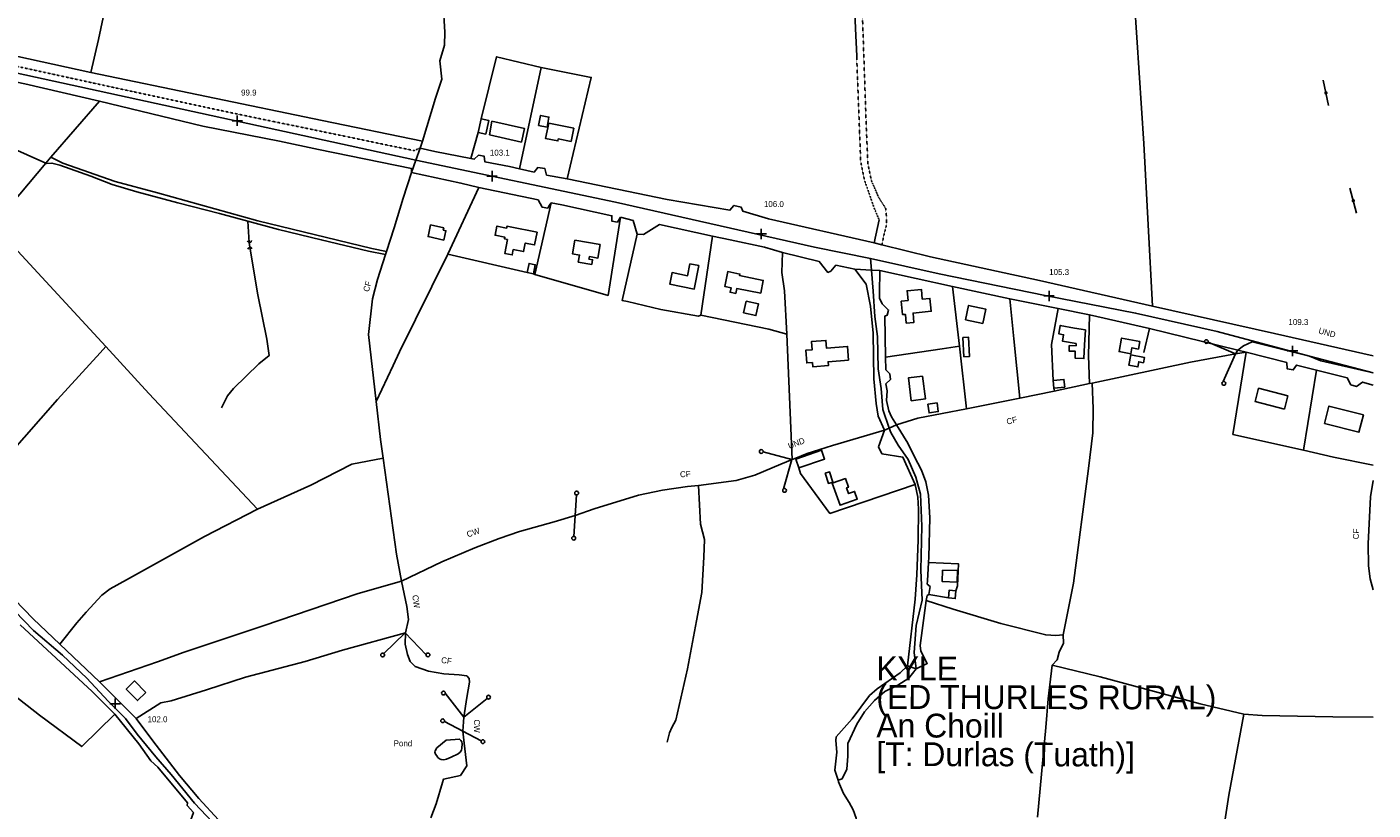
# Model space of a CAD drawing. Header units: metres. Extents: x 611948 to 1225781, y 656699 to 1316021.
# Tile 162 of 169: x 615100 to 615947, y 657856 to 658349. Entities that reach past the tile are written whole.
import ezdxf

# ---------------------------------------------------------------- set-up
doc = ezdxf.new("R2010")
doc.units = ezdxf.units.M
doc.linetypes.add('4696-D$0$PECK', pattern=[0.2, 0.1, -0.1])
for name, color, linetype in [('4696-D$0$BDY_SYM', 253, 'Continuous'), ('4696-D$0$BLD_OTL_S', 253, 'Continuous'), ('4696-D$0$GEN_LIN_D', 253, 'Continuous'), ('4696-D$0$GEN_PCK_D', 253, '4696-D$0$PECK'), ('4696-D$0$HT_CTRL', 253, 'Continuous'), ('4696-D$0$POLE_SYMB', 253, 'Continuous'), ('4696-D$0$ROADS', 253, 'Continuous'), ('4696-D$0$ROADS_CTR', 253, 'Continuous'), ('4696-D$0$TOWNLAND', 253, 'Continuous'), ('4696-D$0$WATER_FTR', 253, 'Continuous')]:
    doc.layers.add(name, color=color, linetype=linetype)
doc.styles.add('4696-D$0$STANDARD', font='txt')

# ---------------------------------------------------------------- blocks, each defined once
blk = doc.blocks.new('4696-D$0$36', base_point=(144.988486, 310.919762))
blk.add_line((140.875383, 310.92339), (149.050238, 310.92339))
at = {"const_width": 0.539928}
blk.add_lwpolyline([(144.673376, 310.923808, 1), (145.213304, 310.923808, 1)], format="xyb", close=True, dxfattribs=at)
blk = doc.blocks.new('4696-D$0$44', base_point=(141.365186, 309.573129))
for p, q in [((148.348947, 316.096464), (141.361145, 309.556587)), ((141.361145, 309.556587), (147.90133, 302.797619))]:
    blk.add_line(p, q)
for centre in [(148.337847, 316.685942), (148.36005, 302.427234)]:
    blk.add_circle(centre, 0.589583)
blk = doc.blocks.new('4696-D$0$43', base_point=(147.36021, 308.857352))
blk.add_line((153.849537, 308.848253), (140.769785, 308.848253))
for centre in [(140.180307, 308.837153), (154.439015, 308.859353)]:
    blk.add_circle(centre, 0.589583)
blk = doc.blocks.new('4696-D$0$6', base_point=(143.488213, 312.701118))
blk.add_arc((144.121077, 312.701118), 0.625858, 99.561762, 262.799946)
blk = doc.blocks.new('4696-D$0$35', base_point=(150.27109, 306.896499))
for p, q in [((151.914023, 306.896499), (148.62816, 306.896499)), ((150.27109, 308.539432), (150.27109, 305.253567))]:
    blk.add_line(p, q)
blk = doc.blocks.new('4696-D')
at = {"layer": '4696-D$0$BLD_OTL_S', "flags": 128}
for points in [[(615383.76, 658282.548), (615388.649, 658281.576), (615390.523, 658290.103), (615385.671, 658291.178)], [(615385.671, 658291.178), (615383.76, 658282.548)], [(615390.908, 658281.127), (615411.038, 658276.508), (615412.948, 658285.138), (615392.551, 658289.654), (615390.908, 658281.127)], [(615427.218, 658285.992), (615428.406, 658292.297), (615423.101, 658293.298), (615421.913, 658286.993), (615427.218, 658285.992)], [(615443.965, 658285.262), (615428.225, 658288.395), (615426.302, 658278.754), (615434.002, 658277.218), (615434.254, 658278.48), (615442.3, 658276.886), (615443.965, 658285.262)], [(615362.299, 658214.838), (615352.309, 658217.007), (615353.917, 658224.414), (615362.172, 658222.624), (615361.844, 658221.123), (615363.587, 658220.744), (615362.299, 658214.838)], [(615403.889, 658223.168), (615420.925, 658219.762), (615419.319, 658211.732), (615413.521, 658212.891), (615412.458, 658207.576), (615405.958, 658208.876), (615405.279, 658205.481), (615400.54, 658206.429), (615402.282, 658215.139), (615400.446, 658215.512), (615400.663, 658216.595), (615394.466, 658217.835), (615395.619, 658223.593), (615401.764, 658222.363), (615402.001, 658223.546), (615403.889, 658223.168)], [(615460.688, 658212.044), (615444.773, 658214.76), (615443.297, 658206.098), (615447.623, 658205.36), (615446.868, 658200.951), (615455.346, 658199.497), (615455.849, 658202.445), (615453.59, 658202.829), (615453.858, 658204.398), (615459.223, 658203.484), (615460.688, 658212.044)], [(615418.653, 658193.487), (615419.742, 658199.336), (615415.918, 658200.118), (615414.754, 658194.41)], [(615522.795, 658198.72), (615519.825, 658183.991), (615504.379, 658187.106), (615505.838, 658194.351), (615515.598, 658192.388), (615517.113, 658199.86), (615522.795, 658198.72)], [(615561.683, 658181.336), (615546.609, 658184.328), (615545.994, 658181.245), (615542.408, 658181.951), (615542.982, 658184.853), (615539.025, 658185.633), (615540.885, 658194.974), (615548.52, 658193.468), (615548.315, 658192.44), (615563.296, 658189.468), (615561.683, 658181.336)], [(615418.653, 658193.487), (615414.754, 658194.41)], [(615663.292, 658177.645), (615662.806, 658183.731), (615653.799, 658182.972), (615654.352, 658176.809), (615650.085, 658176.334), (615650.902, 658167.884), (615652.76, 658168.066), (615653.296, 658162.567), (615658.098, 658163.03), (615657.531, 658168.863), (615668.958, 658169.978), (615668.163, 658178.12), (615663.292, 658177.645)], [(615552.587, 658176.476), (615550.877, 658169.122), (615558.604, 658167.335), (615560.321, 658174.681), (615552.587, 658176.476)], [(615690.596, 658164.565), (615701.39, 658162.325), (615703.28, 658171.421), (615692.485, 658173.661), (615690.596, 658164.565)], [(615759.15, 658159.477), (615765.977, 658158.282), (615765.394, 658148.964), (615765.045, 658140.27), (615759.447, 658140.499), (615759.623, 658144.832), (615755.695, 658144.994), (615755.838, 658148.438), (615760.128, 658148.266), (615760.131, 658149.714), (615751.504, 658151.295), (615752.23, 658155.255), (615749.18, 658155.815), (615750.154, 658161.126), (615759.15, 658159.477)], [(615688.812, 658153.508), (615689.563, 658141.397), (615693.131, 658141.618), (615692.38, 658153.729), (615688.812, 658153.508)], [(615800.266, 658151.045), (615788.736, 658153.183), (615787.144, 658144.635), (615794.541, 658143.258), (615795.244, 658147.031), (615799.379, 658146.262), (615800.266, 658151.045)], [(615616.963, 658139.188), (615604.097, 658138.192), (615604.277, 658135.868), (615594.365, 658135.108), (615594.161, 658137.723), (615590.654, 658137.45), (615590.03, 658145.5), (615594.066, 658145.815), (615593.664, 658151.001), (615602.661, 658151.699), (615603.034, 658146.871), (615616.28, 658147.899), (615616.963, 658139.188)], [(615802.582, 658137.549), (615799.585, 658138.19), (615799.054, 658134.936), (615793.335, 658136.074), (615794.643, 658142.61), (615803.243, 658140.886), (615802.582, 658137.549)], [(615663.476, 658129.136), (615665.284, 658114.804), (615656.422, 658113.685), (615654.614, 658128.018), (615663.476, 658129.136)], [(615745.652, 658126.395), (615752.485, 658127.11), (615752.989, 658122.242), (615746.156, 658121.534)], [(615746.156, 658121.534), (615745.652, 658126.395)], [(615891.196, 658108.491), (615872.77, 658113.292), (615874.922, 658121.539), (615893.348, 658116.738), (615891.196, 658108.491)], [(615666.838, 658111.526), (615672.647, 658112.362), (615673.404, 658106.867), (615667.594, 658106.031), (615666.838, 658111.526)], [(615916.428, 658099.413), (615938.145, 658093.843), (615940.936, 658104.732), (615919.22, 658110.302), (615916.428, 658099.413)], [(615583.805, 658076.964), (615599.962, 658082.561), (615601.885, 658077.01), (615585.727, 658071.413)], [(615585.727, 658071.413), (615583.805, 658076.964)], [(615602.316, 658068.009), (615604.291, 658061.667), (615606.961, 658062.499), (615604.986, 658068.84), (615602.316, 658068.009)], [(615606.675, 658061.803), (615611.559, 658047.904), (615622.398, 658051.709), (615620.684, 658056.594), (615616.992, 658055.3), (615615.747, 658058.842), (615616.891, 658059.241), (615614.964, 658064.722), (615606.675, 658061.803)], [(615676.135, 658007.079), (615685.402, 658006.841), (615685.216, 657999.589), (615675.949, 657999.827), (615676.135, 658007.079)], [(615684.509, 657994.042), (615680.191, 657994.427), (615679.759, 657989.547)], [(615679.759, 657989.547), (615684.077, 657989.162), (615684.509, 657994.042)], [(615174.678, 657930.13), (615167.504, 657937.296), (615162.365, 657932.144), (615169.539, 657924.978), (615174.678, 657930.13)]]:
    blk.add_lwpolyline(points, dxfattribs=at)
at = {"layer": '4696-D$0$GEN_LIN_D', "flags": 128}
for points in [[(615614.083, 658478.982), (615615.796, 658473.105), (615617.895, 658434.374), (615619.543, 658400.742), (615620.056, 658379.09), (615621.225, 658348.01), (615622.043, 658330.685)], [(615161.462, 658419.322), (615144.928, 658341.15), (615140.195, 658320.396)], [(615358.899, 658378.272), (615361.724, 658363.246), (615362.794, 658345.662), (615362.7, 658337.515), (615359.785, 658327.617), (615360.925, 658316.145), (615356.967, 658304.222), (615348.772, 658277.17)], [(615808.215, 658173.202), (615802.779, 658275.634), (615796.934, 658364.574)], [(615140.195, 658320.396), (615046.058, 658340.827), (614998.8, 658350.175), (614987.248, 658353.324)], [(614996.522, 658334.435), (615098.534, 658313.113), (615145.539, 658302.296)], [(615423.468, 658323.423), (615395.463, 658330.271), (615385.671, 658291.178)], [(615423.468, 658323.423), (615409.837, 658259.725)], [(615439.816, 658253.434), (615454.973, 658317.174), (615423.468, 658323.423)], [(615140.195, 658320.396), (615285.782, 658290.086), (615348.772, 658277.17)], [(615114.874, 658266.945), (615145.539, 658302.296)], [(615341.91, 658257.346), (615341.862, 658259.899), (615283.43, 658271.78), (615258.848, 658277.051), (615210.653, 658286.634), (615145.539, 658302.296)], [(615383.76, 658282.548), (615379.151, 658266.177)], [(615088.295, 658273.797), (615100.035, 658268.449), (615111.74, 658263.332)], [(615348.772, 658277.17), (615347.435, 658272.756)], [(615347.435, 658272.756), (615356.513, 658270.606), (615379.151, 658266.177)], [(615111.74, 658263.332), (615078.892, 658224.188)], [(615114.874, 658266.945), (615111.74, 658263.332)], [(615111.74, 658263.332), (615112.29, 658263.091), (615115.637, 658263.29), (615120.501, 658261.919), (615140.191, 658255.147), (615153.475, 658249.771), (615169.085, 658245.127), (615194.948, 658238.247), (615221.071, 658231.62), (615238.818, 658226.762)], [(615326.184, 658207.571), (615316.969, 658209.577), (615245.105, 658226.962), (615182.128, 658244.519), (615155.499, 658251.67), (615122.517, 658263.303), (615114.874, 658266.945)], [(615379.151, 658266.177), (615381.413, 658265.734), (615383.988, 658268.25), (615387.547, 658267.7), (615388.015, 658264.129), (615403.514, 658261.149), (615409.837, 658259.725)], [(615341.91, 658257.346), (615336.629, 658241.109), (615331.067, 658222.584), (615326.184, 658207.571)], [(615384.278, 658247.971), (615373.028, 658250.746), (615341.91, 658257.346)], [(615409.837, 658259.725), (615419.007, 658257.659), (615421.331, 658260.434), (615425.908, 658259.871), (615426.879, 658255.786), (615439.816, 658253.434)], [(615364.828, 658206.025), (615384.278, 658247.971)], [(615429.864, 658238.323), (615428.772, 658236.906), (615427.671, 658235.006), (615424.121, 658235.606), (615421.544, 658240.253), (615384.278, 658247.971)], [(615439.816, 658253.434), (615502.84, 658240.391), (615542.232, 658233.569), (615544.813, 658236.594), (615549.385, 658235.524), (615550.374, 658232.965), (615566.617, 658228.194), (615633.16, 658213.163)], [(615429.864, 658238.323), (615419.604, 658193.252)], [(615473.422, 658229.163), (615471.494, 658226.145), (615467.931, 658226.784), (615468.026, 658230.125), (615436.494, 658236.952), (615429.864, 658238.323)], [(615473.422, 658229.163), (615465.593, 658179.951), (615419.604, 658193.252)], [(615483.958, 658218.588), (615481.362, 658227.129), (615473.422, 658229.163)], [(615078.892, 658224.188), (615149.448, 658147.735)], [(615238.818, 658226.762), (615258.195, 658221.457), (615285.095, 658215.074), (615314.805, 658207.855), (615325.564, 658205.665)], [(615238.818, 658226.762), (615239.842, 658213.341)], [(615483.958, 658218.588), (615487.982, 658218.312), (615497.892, 658224.717), (615531.315, 658217.247)], [(615636.128, 658227.644), (615633.16, 658213.163)], [(615239.842, 658213.341), (615240.076, 658210.276)], [(615523.992, 658167.548), (615522.584, 658166.928), (615498.823, 658171.149), (615477.791, 658176.063), (615474.573, 658176.704), (615483.958, 658218.588)], [(615531.315, 658217.247), (615523.992, 658167.548)], [(615575.346, 658206.913), (615564.055, 658210.338), (615542.337, 658215.045), (615531.315, 658217.247)], [(615637.983, 658211.835), (615633.16, 658213.163)], [(615637.983, 658211.835), (615668.454, 658204.352), (615737.034, 658189.297), (615808.215, 658173.202)], [(615240.076, 658210.276), (615245.214, 658180.347), (615250.905, 658152.466), (615252.269, 658142.153), (615245.746, 658136.864), (615229.787, 658121.45), (615226.107, 658116.883), (615222.372, 658109.23)], [(615325.564, 658205.665), (615320.505, 658190.111), (615317.308, 658177.926), (615314.754, 658155.292), (615319.6, 658113.243)], [(615364.828, 658206.025), (615334.327, 658144.518), (615330.32, 658135.828), (615319.6, 658113.243)], [(615326.184, 658207.571), (615325.564, 658205.665)], [(615414.754, 658194.41), (615364.828, 658206.025)], [(615578.048, 658155.533), (615576.546, 658182.822), (615574.996, 658194.518), (615575.346, 658206.913)], [(615620.803, 658196.466), (615609.001, 658198.965), (615605.701, 658195.167), (615603.9, 658194.517), (615598.45, 658201.315), (615575.346, 658206.913)], [(615628.054, 658187.069), (615620.803, 658196.466)], [(615636.7, 658195.654), (615636.406, 658181.371), (615636.506, 658178.323), (615638.006, 658174.724), (615642.157, 658170.725), (615641.307, 658167.576), (615639.678, 658166.844), (615640.143, 658141.119)], [(615682.443, 658185.643), (615636.7, 658195.654)], [(615419.604, 658193.252), (615418.653, 658193.487)], [(615639.549, 658095.24), (615635.574, 658103.944), (615634.394, 658111.851), (615632.791, 658127.404), (615632.36, 658156.184), (615630.775, 658173.264), (615628.054, 658187.069)], [(615686.692, 658148.012), (615682.443, 658185.643)], [(615718.431, 658177.822), (615682.443, 658185.643)], [(615724.656, 658115.212), (615720.98, 658152.754), (615718.431, 658177.822)], [(615748.796, 658171.745), (615718.431, 658177.822)], [(615748.796, 658171.745), (615744.615, 658149.129), (615745.652, 658126.395)], [(615768.494, 658167.701), (615748.796, 658171.745)], [(615808.215, 658173.202), (615884.919, 658156.017), (615947.018, 658141.921)], [(615523.992, 658167.548), (615566.669, 658158.65), (615578.048, 658155.533)], [(615768.496, 658124.452), (615767.861, 658142.059), (615768.494, 658167.701)], [(615806.276, 658159.081), (615768.494, 658167.701)], [(615581.356, 658076.649), (615578.048, 658155.533)], [(615806.276, 658159.081), (615802.792, 658144.098)], [(615861.902, 658145.602), (615806.276, 658159.081)], [(615047.539, 658034.116), (615076.913, 658066.533), (615119.161, 658114.418), (615145.909, 658143.794)], [(615145.909, 658143.794), (615149.448, 658147.735)], [(615149.448, 658147.735), (615176.606, 658118.308), (615245.051, 658045.349)], [(615640.143, 658141.119), (615675.855, 658146.308), (615686.692, 658148.012)], [(615691.135, 658108.659), (615686.692, 658148.012)], [(615867.072, 658144.349), (615858.833, 658092.497), (615903.237, 658082.507)], [(615860.491, 658143.132), (615867.072, 658144.349)], [(615867.072, 658144.349), (615861.902, 658145.602)], [(615911.514, 658132.907), (615898.807, 658136.088), (615896.735, 658133.057), (615892.924, 658133.865), (615892.714, 658137.687), (615867.072, 658144.349)], [(615640.143, 658141.119), (615640.306, 658133.224), (615642.824, 658130.648), (615643.292, 658127.077), (615640.458, 658124.309), (615641.172, 658119.971), (615640.758, 658113.797), (615642.359, 658107.299), (615643.91, 658103.501), (615647.089, 658098.435)], [(615770.335, 658124.842), (615832.111, 658137.878), (615860.491, 658143.132)], [(615903.237, 658082.507), (615911.514, 658132.907)], [(615947.018, 658123.587), (615940.446, 658125.42), (615936.595, 658122.664), (615933.042, 658123.724), (615930.8, 658128.079), (615911.514, 658132.907)], [(615724.656, 658115.212), (615746.421, 658119.77)], [(615746.421, 658119.77), (615768.496, 658124.452)], [(615770.335, 658124.842), (615770.913, 658108.792), (615770.737, 658093.516), (615767.931, 658071.139), (615758.438, 657998.929), (615751.949, 657966.409)], [(615768.496, 658124.452), (615770.335, 658124.842)], [(615324.019, 658077.564), (615322.379, 658089.274), (615319.6, 658113.243)], [(615691.135, 658108.659), (615724.656, 658115.212)], [(615647.089, 658098.435), (615660.58, 658102.685)], [(615660.58, 658102.685), (615691.135, 658108.659)], [(615583.722, 658077.6), (615590.995, 658080.522), (615606.841, 658085.432), (615639.549, 658095.24)], [(615635.714, 658084.639), (615639.549, 658095.24)], [(615667.248, 658011.828), (615667.462, 658015.261), (615668.002, 658039.956), (615667.149, 658054.226), (615665.464, 658062.649), (615662.748, 658070.065), (615658.266, 658078.775), (615654.286, 658086.97), (615647.089, 658098.435)], [(615658.867, 658060.944), (615651.172, 658078.095), (615637.955, 658080.285), (615635.714, 658084.639)], [(615245.051, 658045.349), (615278.585, 658060.495), (615304.457, 658073.692), (615324.019, 658077.564)], [(615335.673, 658000.208), (615332.493, 658017.092), (615324.019, 658077.564)], [(615522.517, 658060.434), (615546.235, 658063.47), (615557.988, 658066.899), (615574.366, 658073.84), (615581.356, 658076.649)], [(615581.356, 658076.649), (615583.722, 658077.6)], [(615903.237, 658082.507), (615922.075, 658078.269), (615947.018, 658073.094)], [(615658.867, 658060.944), (615605.18, 658042.721), (615586.627, 658067.892), (615585.727, 658071.413)], [(615335.673, 658000.208), (615361.024, 658012.392), (615381.751, 658021.065), (615397.098, 658026.998), (615409.881, 658031.434), (615431.598, 658037.549), (615444.885, 658041.469), (615456.901, 658045.659), (615484.757, 658054.249), (615499.818, 658057.386), (615515.633, 658059.749), (615522.517, 658060.434)], [(615522.517, 658060.434), (615523.762, 658035.973), (615526.195, 658026.268), (615525.814, 658015.323), (615524.536, 657992.928), (615521.275, 657975.14), (615515.577, 657944.904), (615508.329, 657912.647), (615505.729, 657908.094), (615504.161, 657904.547), (615502.82, 657898.705)], [(615658.867, 658060.944), (615660.558, 658053.031), (615660.979, 658045.387), (615660.755, 658026.036), (615659.992, 658004.145), (615658.797, 657988.88), (615653.982, 657946.919)], [(615947.017, 657994.682), (615945.125, 658001.607), (615944.201, 658009.767), (615943.851, 658023.522), (615945.469, 658053.297), (615947.018, 658063.558)], [(615245.051, 658045.349), (615211.57, 658028.181), (615162.479, 658000.994), (615152.346, 657995.253), (615147.132, 657991.228), (615137.172, 657980.596), (615131.331, 657973.975)], [(615047.539, 658034.116), (615074.553, 658006.67), (615103.867, 657976.321), (615120.55, 657960.528)], [(615667.56, 657991.725), (615668.211, 657996.699), (615666.502, 657998.254), (615666.525, 658000.247), (615667.248, 658011.828)], [(615667.248, 658011.828), (615686.084, 658011.101), (615685.412, 657997.103), (615684.509, 657994.042)], [(615145.625, 657936.753), (615182.087, 657949.423), (615198.94, 657955.378), (615248.619, 657972.008), (615308.395, 657992.321), (615335.673, 658000.208)], [(615338.032, 657967.626), (615339.912, 657976.008), (615338.988, 657984.167), (615335.673, 658000.208)], [(615665.874, 657988.032), (615666.419, 657991.081), (615667.56, 657991.725)], [(615679.759, 657989.547), (615667.56, 657991.725)], [(615665.874, 657988.032), (615661.979, 657959.556), (615662.447, 657955.986), (615666.432, 657948.301), (615659.454, 657945.02)], [(615751.949, 657966.409), (615747.36, 657965.954), (615740.997, 657966.282), (615712.815, 657973.483), (615682.871, 657982.488), (615665.874, 657988.032)], [(615095.724, 657972.691), (615140.952, 657930.593), (615155.112, 657916.456)], [(615120.55, 657960.528), (615131.331, 657973.975)], [(615338.032, 657967.626), (615298.435, 657956.625), (615274.904, 657949.574), (615237.431, 657939.677), (615212.853, 657931.615), (615190.612, 657924.798), (615184.16, 657923.625), (615168.552, 657913.606)], [(615354.032, 657851.114), (615357.446, 657859.987), (615361.421, 657873.437), (615361.954, 657875.469), (615372.677, 657877.891), (615376.821, 657883.955), (615374.95, 657898.237), (615374.271, 657905.629), (615374.85, 657914.488), (615376.778, 657926.943), (615378.417, 657936.601), (615378.188, 657938.896), (615376.679, 657940.44), (615371.85, 657941.26), (615362.181, 657941.881), (615352.523, 657943.521), (615344.153, 657946.419), (615341.132, 657949.51), (615339.401, 657953.859), (615337.949, 657960.496), (615338.032, 657967.626)], [(615751.949, 657966.409), (615752.142, 657961.06), (615749.531, 657955.487), (615748.202, 657950.665), (615745.106, 657947.137)], [(615120.55, 657960.528), (615145.625, 657936.753)], [(615070.832, 657944.58), (615107.767, 657915.735), (615134.434, 657895.979), (615155.112, 657916.456)], [(615653.982, 657946.919), (615649.346, 657942.389), (615634.97, 657932.369), (615630.082, 657928.097), (615619.218, 657913.453), (615609.155, 657902.111), (615608.874, 657899.822), (615609.552, 657892.429), (615608.404, 657881.238), (615610.319, 657874.809)], [(615610.319, 657874.809), (615612.816, 657875.787), (615615.942, 657881.862), (615616.546, 657890.003), (615616.383, 657897.9), (615622.126, 657910.056), (615627.055, 657917.893), (615633.248, 657924.952), (615639.681, 657930.735), (615647.875, 657934.714), (615654.801, 657938.963), (615659.454, 657945.02)], [(615659.454, 657945.02), (615653.982, 657946.919)], [(615735.85, 657851.496), (615741.087, 657907.967), (615742.57, 657926.03), (615745.106, 657947.137)], [(615745.106, 657947.137), (615775.326, 657939.911), (615838.281, 657922.886), (615865.708, 657916.456)], [(615168.552, 657913.606), (615145.625, 657936.753)], [(615200.979, 657860.54), (615182.279, 657883.116), (615177.832, 657886.969), (615170.22, 657897.672), (615155.112, 657916.456)], [(615865.708, 657916.456), (615856.205, 657865.382), (615848.762, 657816.322), (615846.583, 657804.123)], [(615865.708, 657916.456), (615877.157, 657915.559), (615921.711, 657914.789), (615947.017, 657914.496)], [(615168.552, 657913.606), (615179.111, 657899.531), (615195.972, 657877.888), (615208.066, 657863.272), (615220.439, 657849.938), (615240.935, 657830.289), (615244.588, 657827.344)], [(615610.319, 657874.809), (615610.611, 657873.828), (615613.835, 657866.406), (615617.334, 657860.763), (615619.827, 657856.151), (615621.805, 657851.035), (615620.997, 657847.224), (615619.569, 657843.114)], [(615200.979, 657860.54), (615200.755, 657858.836), (615204.653, 657854.564), (615202.975, 657849.82), (615206.154, 657846.704), (615211.065, 657847.957), (615220.907, 657837.481)]]:
    blk.add_lwpolyline(points, dxfattribs=at)
at = {"layer": '4696-D$0$GEN_PCK_D', "flags": 128}
for points in [[(615620.954, 658478.648), (615622.449, 658431.775), (615625.464, 658362.221), (615628.132, 658284.778), (615629.149, 658262.612), (615631.32, 658252.146), (615635.785, 658241.908), (615640.286, 658234.726), (615640.741, 658230.137), (615640.934, 658224.787), (615639.067, 658217.424), (615637.983, 658211.835)], [(614903.829, 658367.202), (615082.679, 658326.54), (615155.716, 658310.609), (615228.364, 658294.998), (615343.419, 658271.157), (615347.435, 658272.756)], [(615622.043, 658330.685), (615624.583, 658264.192), (615626.993, 658252.451), (615633.156, 658234.809), (615636.128, 658227.644)], [(615746.156, 658121.534), (615746.421, 658119.77)], [(615583.722, 658077.6), (615583.805, 658076.964)]]:
    blk.add_lwpolyline(points, dxfattribs=at)
at = {"layer": '4696-D$0$ROADS', "flags": 128}
for points in [[(615140.195, 658320.396), (615046.058, 658340.827), (614998.8, 658350.175), (614987.248, 658353.324)], [(614996.522, 658334.435), (615098.534, 658313.113), (615145.539, 658302.296)], [(615140.195, 658320.396), (615285.782, 658290.086), (615348.772, 658277.17)], [(615341.91, 658257.346), (615341.862, 658259.899), (615283.43, 658271.78), (615258.848, 658277.051), (615210.653, 658286.634), (615145.539, 658302.296)], [(615344.728, 658265.205), (615347.435, 658272.756)], [(615348.772, 658277.17), (615347.435, 658272.756)], [(615347.435, 658272.756), (615356.513, 658270.606), (615379.151, 658266.177)], [(615341.91, 658257.346), (615344.728, 658265.205)], [(615379.151, 658266.177), (615381.413, 658265.734), (615383.988, 658268.25), (615387.547, 658267.7), (615388.015, 658264.129), (615403.514, 658261.149), (615409.837, 658259.725)], [(615384.278, 658247.971), (615373.028, 658250.746), (615341.91, 658257.346)], [(615409.837, 658259.725), (615419.007, 658257.659), (615421.331, 658260.434), (615425.908, 658259.871), (615426.879, 658255.786), (615439.816, 658253.434)], [(615429.864, 658238.323), (615428.772, 658236.906), (615427.671, 658235.006), (615424.121, 658235.606), (615421.544, 658240.253), (615384.278, 658247.971)], [(615439.816, 658253.434), (615502.84, 658240.391), (615542.232, 658233.569), (615544.813, 658236.594), (615549.385, 658235.524), (615550.374, 658232.965), (615566.617, 658228.194), (615633.16, 658213.163)], [(615473.422, 658229.163), (615471.494, 658226.145), (615467.931, 658226.784), (615468.026, 658230.125), (615436.494, 658236.952), (615429.864, 658238.323)], [(615483.958, 658218.588), (615481.362, 658227.129), (615473.422, 658229.163)], [(615483.958, 658218.588), (615487.982, 658218.312), (615497.892, 658224.717), (615531.315, 658217.247)], [(615575.346, 658206.913), (615564.055, 658210.338), (615542.337, 658215.045), (615531.315, 658217.247)], [(615637.983, 658211.835), (615633.16, 658213.163)], [(615637.983, 658211.835), (615668.454, 658204.352), (615737.034, 658189.297), (615808.215, 658173.202)], [(615620.803, 658196.466), (615609.001, 658198.965), (615605.701, 658195.167), (615603.9, 658194.517), (615598.45, 658201.315), (615575.346, 658206.913)], [(615628.054, 658187.069), (615620.803, 658196.466)], [(615631.3, 658195.93), (615620.803, 658196.466)], [(615631.3, 658195.93), (615620.803, 658196.466)], [(615636.7, 658195.654), (615631.3, 658195.93)], [(615636.7, 658195.654), (615631.3, 658195.93)], [(615636.7, 658195.654), (615636.406, 658181.371), (615636.506, 658178.323), (615638.006, 658174.724), (615642.157, 658170.725), (615641.307, 658167.576), (615639.678, 658166.844), (615640.143, 658141.119)], [(615682.443, 658185.643), (615636.7, 658195.654)], [(615639.549, 658095.24), (615635.574, 658103.944), (615634.394, 658111.851), (615632.791, 658127.404), (615632.36, 658156.184), (615630.775, 658173.264), (615628.054, 658187.069)], [(615718.431, 658177.822), (615682.443, 658185.643)], [(615748.796, 658171.745), (615718.431, 658177.822)], [(615768.494, 658167.701), (615748.796, 658171.745)], [(615808.215, 658173.202), (615884.919, 658156.017), (615947.018, 658141.921)], [(615806.276, 658159.081), (615768.494, 658167.701)], [(615861.902, 658145.602), (615806.276, 658159.081)], [(615867.072, 658144.349), (615861.902, 658145.602)], [(615911.514, 658132.907), (615898.807, 658136.088), (615896.735, 658133.057), (615892.924, 658133.865), (615892.714, 658137.687), (615867.072, 658144.349)], [(615640.143, 658141.119), (615640.306, 658133.224), (615642.824, 658130.648), (615643.292, 658127.077), (615640.458, 658124.309), (615641.172, 658119.971), (615640.758, 658113.797), (615642.359, 658107.299), (615643.91, 658103.501), (615647.089, 658098.435)], [(615947.018, 658123.587), (615940.446, 658125.42), (615936.595, 658122.664), (615933.042, 658123.724), (615930.8, 658128.079), (615911.514, 658132.907)], [(615635.714, 658084.639), (615639.549, 658095.24)], [(615667.248, 658011.828), (615667.462, 658015.261), (615668.002, 658039.956), (615667.149, 658054.226), (615665.464, 658062.649), (615662.748, 658070.065), (615658.266, 658078.775), (615654.286, 658086.97), (615647.089, 658098.435)], [(615658.867, 658060.944), (615651.172, 658078.095), (615637.955, 658080.285), (615635.714, 658084.639)], [(615658.867, 658060.944), (615660.558, 658053.031), (615660.979, 658045.387), (615660.755, 658026.036), (615659.992, 658004.145), (615658.797, 657988.88), (615653.982, 657946.919)], [(615047.539, 658034.116), (615074.553, 658006.67), (615103.867, 657976.321), (615120.55, 657960.528)], [(615667.56, 657991.725), (615668.211, 657996.699), (615666.502, 657998.254), (615666.525, 658000.247), (615667.248, 658011.828)], [(615665.874, 657988.032), (615666.419, 657991.081), (615667.56, 657991.725)], [(615665.874, 657988.032), (615661.979, 657959.556), (615662.447, 657955.986), (615666.432, 657948.301), (615659.454, 657945.02)], [(615095.724, 657972.691), (615140.952, 657930.593), (615155.112, 657916.456)], [(615120.55, 657960.528), (615145.625, 657936.753)], [(615659.454, 657945.02), (615653.982, 657946.919)], [(615168.552, 657913.606), (615145.625, 657936.753)], [(615200.979, 657860.54), (615182.279, 657883.116), (615177.832, 657886.969), (615170.22, 657897.672), (615155.112, 657916.456)], [(615168.552, 657913.606), (615179.111, 657899.531), (615195.972, 657877.888), (615208.066, 657863.272), (615220.439, 657849.938), (615240.935, 657830.289), (615244.588, 657827.344)], [(615200.979, 657860.54), (615200.755, 657858.836), (615204.653, 657854.564), (615202.975, 657849.82), (615206.154, 657846.704), (615211.065, 657847.957), (615220.907, 657837.481)]]:
    blk.add_lwpolyline(points, dxfattribs=at)
at = {"layer": '4696-D$0$ROADS_CTR', "flags": 128}
for points in [[(614915.886, 658359.823), (615022.454, 658335.38), (615344.728, 658265.205)], [(615241.71, 657824.565), (615231.731, 657832.38), (615205.418, 657860.448), (615190.747, 657878.322), (615180.943, 657889.446), (615169.342, 657903.891), (615161.89, 657913.588), (615151.085, 657924.481), (615137.577, 657939.025), (615122.176, 657953.621), (615104.077, 657969.165), (615086.326, 657987.361)], [(615344.728, 658265.205), (615470.182, 658238.641), (615595.548, 658210.311), (615630.705, 658203.263)], [(615630.705, 658203.263), (615673.861, 658193.665), (615740.651, 658179.959), (615797.614, 658168.911), (615848.89, 658157.375), (615906.961, 658141.75)], [(615631.3, 658195.93), (615630.705, 658203.263)], [(615642.514, 658096.497), (615638.509, 658108.099), (615637.508, 658121.444), (615635.607, 658133.69), (615635.057, 658154.032), (615633.556, 658166.627), (615632.405, 658182.571), (615631.3, 658195.93)], [(615906.961, 658141.75), (615914.201, 658138.779), (615947.018, 658131.354)], [(615659.454, 657945.02), (615658.166, 657955.207), (615659.566, 657972.151), (615663.166, 657988.195), (615662.465, 658006.987), (615663.114, 658034.677), (615662.214, 658054.87), (615659.313, 658065.515), (615654.412, 658076.661), (615648.111, 658085.758), (615643.46, 658093.755), (615642.514, 658096.497)]]:
    blk.add_lwpolyline(points, dxfattribs=at)
at = {"layer": '4696-D$0$TOWNLAND', "flags": 128}
for points in [[(615358.899, 658378.272), (615361.724, 658363.246), (615362.794, 658345.662), (615362.7, 658337.515), (615359.785, 658327.617), (615360.925, 658316.145), (615356.967, 658304.222), (615348.772, 658277.17)], [(615344.728, 658265.205), (615347.435, 658272.756)], [(615348.772, 658277.17), (615347.435, 658272.756)], [(615341.91, 658257.346), (615344.728, 658265.205)], [(615341.91, 658257.346), (615336.629, 658241.109), (615331.067, 658222.584), (615326.184, 658207.571)], [(615325.564, 658205.665), (615320.505, 658190.111), (615317.308, 658177.926), (615314.754, 658155.292), (615319.6, 658113.243)], [(615326.184, 658207.571), (615325.564, 658205.665)], [(615860.491, 658143.132), (615861.902, 658145.602)], [(615861.902, 658145.602), (615865.39, 658148.208), (615870.883, 658150.794), (615906.961, 658141.75)], [(615770.335, 658124.842), (615832.111, 658137.878), (615860.491, 658143.132)], [(615906.961, 658141.75), (615947.018, 658131.354)], [(615724.656, 658115.212), (615746.421, 658119.77)], [(615746.421, 658119.77), (615768.496, 658124.452)], [(615768.496, 658124.452), (615770.335, 658124.842)], [(615324.019, 658077.564), (615322.379, 658089.274), (615319.6, 658113.243)], [(615691.135, 658108.659), (615724.656, 658115.212)], [(615647.089, 658098.435), (615660.58, 658102.685)], [(615660.58, 658102.685), (615691.135, 658108.659)], [(615583.722, 658077.6), (615590.995, 658080.522), (615606.841, 658085.432), (615639.549, 658095.24)], [(615639.549, 658095.24), (615642.514, 658096.497)], [(615642.514, 658096.497), (615647.089, 658098.435)], [(615335.673, 658000.208), (615332.493, 658017.092), (615324.019, 658077.564)], [(615522.517, 658060.434), (615546.235, 658063.47), (615557.988, 658066.899), (615574.366, 658073.84), (615581.356, 658076.649)], [(615581.356, 658076.649), (615583.722, 658077.6)], [(615335.673, 658000.208), (615361.024, 658012.392), (615381.751, 658021.065), (615397.098, 658026.998), (615409.881, 658031.434), (615431.598, 658037.549), (615444.885, 658041.469), (615456.901, 658045.659), (615484.757, 658054.249), (615499.818, 658057.386), (615515.633, 658059.749), (615522.517, 658060.434)], [(615947.017, 657994.682), (615945.125, 658001.607), (615944.201, 658009.767), (615943.851, 658023.522), (615945.469, 658053.297), (615947.018, 658063.558)], [(615338.032, 657967.626), (615339.912, 657976.008), (615338.988, 657984.167), (615335.673, 658000.208)], [(615354.032, 657851.114), (615357.446, 657859.987), (615361.421, 657873.437), (615361.954, 657875.469), (615372.677, 657877.891), (615376.821, 657883.955), (615374.95, 657898.237), (615374.271, 657905.629), (615374.85, 657914.488), (615376.778, 657926.943), (615378.417, 657936.601), (615378.188, 657938.896), (615376.679, 657940.44), (615371.85, 657941.26), (615362.181, 657941.881), (615352.523, 657943.521), (615344.153, 657946.419), (615341.132, 657949.51), (615339.401, 657953.859), (615337.949, 657960.496), (615338.032, 657967.626)]]:
    blk.add_lwpolyline(points, dxfattribs=at)
at = {"layer": '4696-D$0$WATER_FTR', "flags": 128}
for points in [[(615239.842, 658213.341), (615240.076, 658210.276)], [(615357.837, 657895.247), (615356.794, 657893.222), (615356.651, 657892.48), (615357.059, 657891.312), (615357.778, 657890.154), (615358.547, 657889.119), (615359.539, 657888.352), (615360.602, 657887.925), (615362.27, 657887.728), (615363.864, 657888.047), (615366.828, 657889.309), (615371.202, 657891.532), (615372.574, 657892.53), (615373.326, 657893.734), (615373.622, 657895.064), (615373.778, 657897.643), (615373.534, 657898.885), (615372.914, 657899.91), (615372.159, 657900.683), (615363.748, 657900.016), (615357.837, 657895.247)]]:
    blk.add_lwpolyline(points, dxfattribs=at)
at = {"layer": '4696-D$0$BDY_SYM', "xscale": 2, "yscale": 2}
for name, p, rotation in [('4696-D$0$44', (615860.491, 658143.132), 202.6080000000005), ('4696-D$0$44', (615581.356, 658076.649), 210.8320000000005), ('4696-D$0$43', (615444.885, 658041.469), 86.23100000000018), ('4696-D$0$44', (615338.032, 657967.626), 270.0020000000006), ('4696-D$0$44', (615374.85, 657914.488), 84.6430000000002), ('4696-D$0$43', (615374.271, 657905.629), 332.4750000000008)]:
    blk.add_blockref(name, p, dxfattribs=dict(at, rotation=rotation))
at = {"layer": '4696-D$0$HT_CTRL', "xscale": 2, "yscale": 2}
for p in [(615232.273, 658289.987), (615392.599, 658255.055), (615562.029, 658218.716), (615743.14, 658179.695), (615896.293, 658145.073), (615155.418, 657922.95)]:
    blk.add_blockref('4696-D$0$35', p, dxfattribs=at)
at = {"layer": '4696-D$0$POLE_SYMB', "xscale": 2, "yscale": 2}
for p, rotation in [((615917.346, 658307.565), 102.1030000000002), ((615934.55, 658239.74), 104.6860000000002)]:
    blk.add_blockref('4696-D$0$36', p, dxfattribs=dict(at, rotation=rotation))
at = {"layer": '4696-D$0$TOWNLAND', "xscale": 2, "yscale": 2}
for name, p, rotation in [('4696-D$0$44', (615860.491, 658143.132), 202.6080000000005), ('4696-D$0$44', (615581.356, 658076.649), 210.8320000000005), ('4696-D$0$43', (615444.885, 658041.469), 86.23100000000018), ('4696-D$0$44', (615338.032, 657967.626), 270.0020000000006), ('4696-D$0$44', (615374.85, 657914.488), 84.6430000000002), ('4696-D$0$43', (615374.271, 657905.629), 332.4750000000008)]:
    blk.add_blockref(name, p, dxfattribs=dict(at, rotation=rotation))
at = {"layer": '4696-D$0$WATER_FTR', "xscale": 2, "yscale": 2}
for p, rotation in [((615240.129, 658213.363), 95.5870000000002), ((615240.076, 658210.276), 277.1170000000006)]:
    blk.add_blockref('4696-D$0$6', p, dxfattribs=dict(at, rotation=rotation))
at = {"layer": '4696-D$0$HT_CTRL', "style": '4696-D$0$STANDARD'}
for s, p in [('99.9', (615234.638, 658305.815)), ('103.1', (615391.211, 658267.993)), ('106.0', (615563.681, 658235.639)), ('105.3', (615743.16, 658192.86)), ('109.3', (615893.736, 658161.385)), ('102.0', (615175.796, 657911.349))]:
    blk.add_text(s, height=3.75, rotation=-0.1, dxfattribs=at).set_placement(p)
at = {"layer": '4696-D$0$TOWNLAND', "style": '4696-D$0$STANDARD'}
for s, height, rotation, p in [('CF', 3.75, 73.800015, (615314.955, 658181.93)), ('UND', 3.75, -15.200003, (615912.379, 658156.153)), ('CF', 3.75, 14.200003, (615716.835, 658098.575)), ('UND', 3.75, 20.900004, (615579.675, 658083.271)), ('CF', 3.75, 2.700001, (615510.946, 658065.51)), ('CW', 3.75, 19.300004, (615377.398, 658027.637)), ('CF', 3.75, 87.700018, (615938.02, 658026.442)), ('CW', 3.75, -81.500017, (615342.351, 657991.175)), ('CF', 3.75, -6.500001, (615360.418, 657948.642)), ('KYLE', 15, -0.1, (615634.412, 657937.749)), ('(ED THURLES RURAL)', 15, -0.1, (615634.412, 657919.749)), ('An Choill', 15, -0.1, (615634.412, 657901.749)), ('CW', 3.75, -89.100019, (615381.172, 657913.022)), ('[T: Durlas (Tuath)]', 15, -0.1, (615634.412, 657883.749))]:
    blk.add_text(s, height=height, rotation=rotation, dxfattribs=at).set_placement(p)
at = {"layer": '4696-D$0$WATER_FTR', "style": '4696-D$0$STANDARD'}
blk.add_text('Pond', height=3.75, rotation=-0.1, dxfattribs=at).set_placement((615330.642, 657896.146))
blk = doc.blocks.new('OS Mapping')
blk.add_blockref('4696-D', (0, 0))

msp = doc.modelspace()

# ---------------------------------------------------------------- block references
msp.add_blockref('OS Mapping', (0, 0))

doc.saveas('drawing.dxf')
